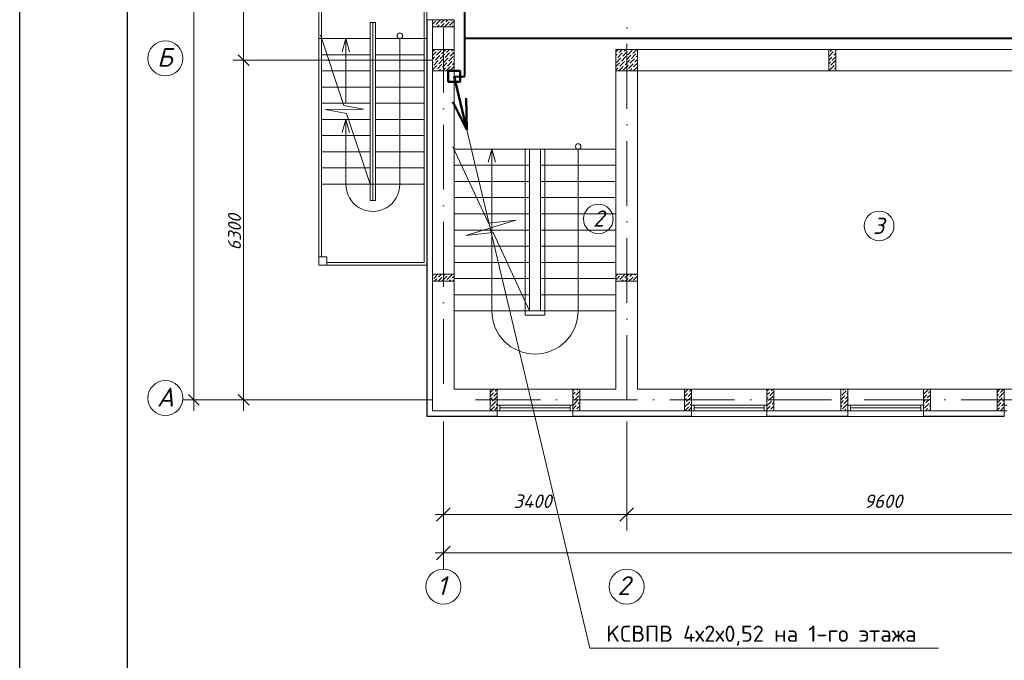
# Model space of a CAD drawing. Header units: millimetres. Extents: x 1114507 to 93926427, y 174473 to 817039.
# Tile 70 of 256: x 1740170 to 1758424, y 193996 to 205875. Entities that reach past the tile are written whole.
import ezdxf

# ---------------------------------------------------------------- set-up
doc = ezdxf.new("R2010")
doc.units = ezdxf.units.MM
doc.linetypes.add('ACAD_ISO10W100', pattern=[18, 12, -3, 0, -3])
for name, color, linetype, lineweight in [('expl', 234, 'Continuous', 13), ('PLAN', 250, 'Continuous', 25), ('размеры', 12, 'Continuous', 15)]:
    doc.layers.add(name, color=color, linetype=linetype, lineweight=lineweight)
for name, color, linetype in [('kcd_tx', 7, 'Continuous'), ('PDF19_Text', 7, 'Continuous'), ('RAZMERNAR', 152, 'Continuous')]:
    doc.layers.add(name, color=color, linetype=linetype)
doc.layers.add('PDF29_Geometry', color=7, linetype='Continuous', true_color=0x979797)
doc.styles.add('PDF ISOCPEUR', font='isocpeur.TTF')
doc.styles.get("Standard").update_dxf_attribs({"font": 'isocpeui.ttf'})
doc.linetypes.add('FENCELINE1', pattern='A,6.35,-2.54,[133,ltypeshp.shx,S=2.54,R=0,X=-2.54,Y=0],-2.54,25.4', length=36.83)

# ---------------------------------------------------------------- blocks, each defined once
blk = doc.blocks.new('blokqav2mak')
at = {"color": 1, "linetype": 'ACAD_ISO10W100', "lineweight": 0, "ltscale": 100}
for p, q in [((1545682, 782725), (1545682, 766825)), ((1549082, 782425), (1549082, 766825)), ((1572682, 766825), (1545682, 766825))]:
    blk.add_line(p, q, dxfattribs=at)
at = {"lineweight": 0, "ltscale": 100}
for p, q in [((1543375, 775525, 0), (1543375, 769325, 0)), ((1545325, 775475), (1545325, 773525)), ((1545375, 775525), (1545375, 769325)), ((1543425, 775375, 0), (1543425, 769475, 0)), ((1544325, 773825), (1544325, 770525)), ((1544325, 773825), (1544425, 773825)), ((1544375, 773825), (1544375, 770525)), ((1544425, 773825), (1544425, 770525)), ((1545482, 773875), (1545882, 773875)), ((1545482, 773795), (1545482, 766625)), ((1545882, 773795), (1545882, 767025)), ((1543375, 773525), (1544325, 773525)), ((1543838, 772285), (1543403, 773591)), ((1545375, 773525), (1544425, 773525)), ((1545325, 773525), (1545325, 769375)), ((1556632, 773325), (1548882, 773325)), ((1543425, 773225), (1544325, 773225)), ((1545325, 773225), (1544425, 773225)), ((1543425, 772925), (1544325, 772925)), ((1545325, 772925), (1544425, 772925)), ((1548882, 772925), (1548882, 767025)), ((1556632, 772925), (1549282, 772925)), ((1549282, 772925), (1549282, 767025)), ((1543425, 772625), (1544325, 772625)), ((1545325, 772625), (1544425, 772625)), ((1543425, 772325), (1544325, 772325)), ((1543497, 772207), (1544201, 772215)), ((1543887, 772138), (1543497, 772207)), ((1544201, 772215), (1543838, 772285)), ((1545325, 772325), (1544425, 772325)), ((1543425, 772025), (1544325, 772025)), ((1544325, 770825), (1543887, 772138)), ((1545325, 772025), (1544425, 772025)), ((1543425, 771725), (1544325, 771725)), ((1545325, 771725), (1544425, 771725)), ((1543425, 771425), (1544325, 771425)), ((1545325, 771425), (1544425, 771425)), ((1546522, 770104), (1545861, 771519)), ((1548882, 771475), (1545882, 771475)), ((1547282, 768475), (1547282, 771475)), ((1547482, 768475), (1547482, 771475)), ((1543425, 771125), (1544325, 771125)), ((1545325, 771125), (1544425, 771125)), ((1547282, 771175), (1545882, 771175)), ((1548882, 771175), (1547482, 771175)), ((1547282, 770875), (1545882, 770875)), ((1548882, 770875), (1547482, 770875)), ((1543425, 770825), (1544325, 770825)), ((1544325, 770825), (1544375, 770825)), ((1544425, 770825), (1544375, 770825)), ((1545325, 770825), (1544425, 770825)), ((1544425, 770525, 0), (1544325, 770525, 0)), ((1547282, 770575), (1545882, 770575)), ((1548882, 770575), (1547482, 770575)), ((1547282, 770275), (1545882, 770275)), ((1546096, 769875), (1547026, 770158)), ((1547026, 770158), (1546522, 770104)), ((1548882, 770275), (1547482, 770275)), ((1547282, 769975), (1545882, 769975)), ((1548882, 769975), (1547482, 769975)), ((1546603, 769930), (1546096, 769875)), ((1547282, 768475), (1546603, 769930)), ((1547282, 769675), (1545882, 769675)), ((1548882, 769675), (1547482, 769675)), ((1543375, 769325, 0), (1545375, 769325, 0)), ((1543525, 769375, 0), (1545325, 769375, 0)), ((1547282, 769375), (1545882, 769375)), ((1548882, 769375), (1547482, 769375)), ((1547282, 769075), (1545882, 769075)), ((1548882, 769075), (1547482, 769075)), ((1547282, 768775), (1545882, 768775)), ((1548882, 768775), (1547482, 768775)), ((1548882, 768475), (1545882, 768475)), ((1545882, 767025), (1546552, 767025)), ((1546682, 767025), (1546682, 766625)), ((1548082, 767025), (1546682, 767025)), ((1548082, 767025), (1548082, 766625)), ((1548212, 767025), (1548882, 767025)), ((1549282, 767025), (1550282, 767025)), ((1550282, 767025), (1550282, 766625)), ((1551682, 767025), (1550282, 767025)), ((1551682, 767025), (1553182, 767025)), ((1551682, 767025), (1551682, 766625)), ((1553182, 767025), (1553182, 766625)), ((1554582, 767025), (1553182, 767025)), ((1554582, 767025), (1556082, 767025)), ((1554582, 767025), (1554582, 766625)), ((1556082, 767025), (1556082, 766625)), ((1557482, 767025), (1556082, 767025)), ((1545482, 766625), (1546552, 766625)), ((1548082, 766518), (1546682, 766518)), ((1548212, 766625), (1550282, 766625)), ((1551682, 766518), (1550282, 766518)), ((1551682, 766625), (1553182, 766625)), ((1554582, 766518), (1553182, 766518)), ((1554582, 766625), (1556082, 766625))]:
    blk.add_line(p, q, dxfattribs=at)
at = {"color": 252, "lineweight": 0, "ltscale": 100}
for p, q in [((1545375, 773875), (1545375, 766518)), ((1545375, 773875), (1545482, 773875)), ((1545375, 766518), (1546682, 766518)), ((1546682, 766625), (1546682, 766518)), ((1548082, 766625), (1548082, 766518)), ((1548082, 766518), (1550282, 766518)), ((1550282, 766625), (1550282, 766518)), ((1551682, 766625), (1551682, 766518)), ((1551682, 766518), (1553182, 766518)), ((1553182, 766625), (1553182, 766518)), ((1554582, 766625), (1554582, 766518)), ((1554582, 766518), (1556082, 766518)), ((1556082, 766625), (1556082, 766518))]:
    blk.add_line(p, q, dxfattribs=at)
at = {"color": 32, "lineweight": 0, "ltscale": 100}
for p, q in [((1545382, 773875), (1545382, 766525)), ((1545382, 766525), (1546682, 766525)), ((1548082, 766525), (1550282, 766525)), ((1551682, 766525), (1553182, 766525)), ((1554582, 766525), (1556082, 766525))]:
    blk.add_line(p, q, dxfattribs=at)
at = {"linetype": 'Continuous', "lineweight": 0, "ltscale": 100}
for p, q in [((1545482, 773860, 0), (1545498, 773875, 0)), ((1545482, 773792, 0), (1545535, 773845, 0)), ((1545543, 773786, 0), (1545627, 773870, 0)), ((1545552, 773862, 0), (1545552, 773862, 0)), ((1545619, 773794, 0), (1545619, 773794, 0)), ((1545636, 773811, 0), (1545700, 773875, 0)), ((1545637, 773745, 0), (1545695, 773803, 0)), ((1545704, 773745, 0), (1545787, 773828, 0)), ((1545712, 773820, 0), (1545712, 773820, 0)), ((1545728, 773837, 0), (1545767, 773875, 0)), ((1545796, 773769, 0), (1545880, 773853, 0)), ((1545804, 773845, 0), (1545804, 773845, 0)), ((1545821, 773862, 0), (1545834, 773875, 0)), ((1545502, 773745, 0), (1545509, 773752, 0)), ((1545526, 773769, 0), (1545526, 773769, 0)), ((1545570, 773745, 0), (1545602, 773778, 0)), ((1545779, 773752, 0), (1545779, 773752, 0)), ((1545839, 773745, 0), (1545855, 773761, 0)), ((1545871, 773778, 0), (1545871, 773778, 0)), ((1545482, 773212), (1545546, 773276)), ((1545487, 773285), (1545528, 773325)), ((1545555, 773217), (1545639, 773302)), ((1545563, 773293), (1545563, 773293)), ((1545580, 773310), (1545595, 773325)), ((1545647, 773243), (1545730, 773325)), ((1545656, 773318), (1545656, 773318)), ((1545715, 773175), (1545799, 773260)), ((1545723, 773251), (1545723, 773251)), ((1545740, 773268), (1545797, 773325)), ((1545807, 773201), (1545882, 773275)), ((1545816, 773276), (1545816, 773276)), ((1545832, 773293), (1545864, 773325)), ((1548882, 773277), (1548930, 773325)), ((1548915, 773175), (1548999, 773260)), ((1548923, 773251), (1548923, 773251)), ((1548940, 773268), (1548997, 773325)), ((1549008, 773201), (1549092, 773285)), ((1549016, 773276), (1549016, 773276)), ((1549033, 773293), (1549065, 773325)), ((1549100, 773226), (1549184, 773310)), ((1549109, 773302), (1549109, 773302)), ((1549126, 773318), (1549132, 773325)), ((1549193, 773251), (1549267, 773325)), ((1549269, 773260), (1549269, 773260)), ((1552827, 773192, 0), (1552910, 773276, 0)), ((1552835, 773267, 0), (1552835, 773267, 0)), ((1552851, 773284, 0), (1552892, 773325, 0)), ((1552919, 773217, 0), (1552957, 773255, 0)), ((1552927, 773292, 0), (1552927, 773292, 0)), ((1552944, 773309, 0), (1552957, 773322, 0)), ((1545482, 773145), (1545521, 773184)), ((1545482, 773077), (1545496, 773091)), ((1545504, 773032), (1545588, 773116)), ((1545513, 773108), (1545513, 773108)), ((1545529, 773125), (1545614, 773209)), ((1545538, 773201), (1545538, 773201)), ((1545597, 773057), (1545681, 773142)), ((1545605, 773133), (1545605, 773133)), ((1545622, 773150), (1545706, 773234)), ((1545630, 773226), (1545630, 773226)), ((1545664, 772990), (1545748, 773074)), ((1545672, 773066), (1545672, 773066)), ((1545689, 773083), (1545773, 773167)), ((1545698, 773158), (1545698, 773158)), ((1545757, 773015), (1545841, 773100)), ((1545765, 773091), (1545765, 773091)), ((1545782, 773108), (1545866, 773192)), ((1545790, 773184), (1545790, 773184)), ((1545849, 773041), (1545882, 773073)), ((1545858, 773116), (1545858, 773116)), ((1545875, 773133), (1545882, 773141)), ((1548882, 773210), (1548907, 773234)), ((1548882, 773008), (1548949, 773074)), ((1548890, 773083), (1548974, 773167)), ((1548898, 773158), (1548898, 773158)), ((1548957, 773015), (1549041, 773100)), ((1548966, 773091), (1548966, 773091)), ((1548982, 773108), (1549067, 773192)), ((1548991, 773184), (1548991, 773184)), ((1549050, 773041), (1549134, 773125)), ((1549058, 773116), (1549058, 773116)), ((1549075, 773133), (1549159, 773217)), ((1549083, 773209), (1549083, 773209)), ((1549142, 773066), (1549227, 773150)), ((1549151, 773142), (1549151, 773142)), ((1549168, 773158), (1549252, 773243)), ((1549176, 773234), (1549176, 773234)), ((1549210, 772999), (1549282, 773071)), ((1549218, 773074), (1549218, 773074)), ((1549235, 773091), (1549282, 773138)), ((1549243, 773167), (1549243, 773167)), ((1549260, 773184), (1549282, 773206)), ((1552827, 773125, 0), (1552885, 773183, 0)), ((1552827, 773058, 0), (1552860, 773090, 0)), ((1552868, 773031, 0), (1552952, 773116, 0)), ((1552877, 773107, 0), (1552877, 773107, 0)), ((1552893, 773124, 0), (1552957, 773188, 0)), ((1552902, 773200, 0), (1552902, 773200, 0)), ((1545482, 772943), (1545563, 773024)), ((1545487, 773015), (1545487, 773015)), ((1545532, 772925), (1545538, 772931)), ((1545555, 772948), (1545555, 772948)), ((1545571, 772965), (1545656, 773049)), ((1545580, 773041), (1545580, 773041)), ((1545599, 772925), (1545630, 772956)), ((1545647, 772973), (1545647, 772973)), ((1545666, 772925), (1545723, 772982)), ((1545734, 772925), (1545816, 773007)), ((1545740, 772999), (1545740, 772999)), ((1545807, 772931), (1545807, 772931)), ((1545824, 772948), (1545882, 773006)), ((1545832, 773024), (1545832, 773024)), ((1545868, 772925), (1545882, 772939)), ((1548882, 772940), (1548923, 772982)), ((1548934, 772925), (1549016, 773007)), ((1548940, 772999), (1548940, 772999)), ((1549008, 772931), (1549008, 772931)), ((1549024, 772948), (1549109, 773032)), ((1549033, 773024), (1549033, 773024)), ((1549069, 772925), (1549083, 772940)), ((1549100, 772956), (1549100, 772956)), ((1549117, 772973), (1549201, 773057)), ((1549126, 773049), (1549126, 773049)), ((1549136, 772925), (1549176, 772965)), ((1549193, 772982), (1549193, 772982)), ((1549204, 772925), (1549269, 772990)), ((1549277, 772931), (1549282, 772936)), ((1552827, 772990, 0), (1552835, 772998, 0)), ((1552843, 772939, 0), (1552927, 773023, 0)), ((1552851, 773015, 0), (1552851, 773015, 0)), ((1552897, 772925, 0), (1552902, 772930, 0)), ((1552919, 772947, 0), (1552919, 772947, 0)), ((1552936, 772964, 0), (1552957, 772986, 0)), ((1552944, 773040, 0), (1552944, 773040, 0)), ((1545482, 769124, 0), (1545494, 769136, 0)), ((1545486, 769060, 0), (1545486, 769060, 0)), ((1545503, 769077, 0), (1545581, 769155, 0)), ((1545511, 769153, 0), (1545511, 769153, 0)), ((1545518, 769025, 0), (1545562, 769069, 0)), ((1545578, 769086, 0), (1545578, 769086, 0)), ((1545585, 769025, 0), (1545654, 769094, 0)), ((1545595, 769102, 0), (1545648, 769155, 0)), ((1545663, 769035, 0), (1545747, 769119, 0)), ((1545671, 769111, 0), (1545671, 769111, 0)), ((1545688, 769128, 0), (1545715, 769155, 0)), ((1545755, 769060, 0), (1545839, 769145, 0)), ((1545764, 769136, 0), (1545764, 769136, 0)), ((1545780, 769153, 0), (1545783, 769155, 0)), ((1545787, 769025, 0), (1545814, 769052, 0)), ((1545831, 769069, 0), (1545831, 769069, 0)), ((1545848, 769086, 0), (1545882, 769120, 0)), ((1545855, 769025, 0), (1545882, 769052, 0)), ((1548882, 769054, 0), (1548947, 769119, 0)), ((1548888, 769128, 0), (1548916, 769155, 0)), ((1548956, 769060, 0), (1549040, 769145, 0)), ((1548964, 769136, 0), (1548964, 769136, 0)), ((1548981, 769153, 0), (1548983, 769155, 0)), ((1548988, 769025, 0), (1549015, 769052, 0)), ((1549031, 769069, 0), (1549031, 769069, 0)), ((1549048, 769086, 0), (1549118, 769155, 0)), ((1549055, 769025, 0), (1549107, 769077, 0)), ((1549123, 769025, 0), (1549200, 769102, 0)), ((1549124, 769094, 0), (1549124, 769094, 0)), ((1549141, 769111, 0), (1549185, 769155, 0)), ((1549208, 769043, 0), (1549282, 769117, 0)), ((1549217, 769119, 0), (1549217, 769119, 0)), ((1549233, 769136, 0), (1549253, 769155, 0)), ((1545720, 769025, 0), (1545722, 769027, 0)), ((1545738, 769043, 0), (1545738, 769043, 0)), ((1548920, 769025, 0), (1548922, 769027, 0)), ((1548939, 769043, 0), (1548939, 769043, 0)), ((1549191, 769027, 0), (1549191, 769027, 0)), ((1549257, 769025, 0), (1549267, 769035, 0)), ((1546552, 766962, 0), (1546615, 767025, 0)), ((1546552, 766895, 0), (1546611, 766954, 0)), ((1546552, 766827, 0), (1546586, 766861, 0)), ((1546594, 766802, 0), (1546679, 766886, 0)), ((1546603, 766878, 0), (1546603, 766878, 0)), ((1546620, 766895, 0), (1546682, 766957, 0)), ((1546628, 766971, 0), (1546628, 766971, 0)), ((1546645, 766987, 0), (1546682, 767025, 0)), ((1548082, 766991, 0), (1548116, 767025, 0)), ((1548082, 766924, 0), (1548129, 766971, 0)), ((1548082, 766857, 0), (1548103, 766878, 0)), ((1548112, 766819, 0), (1548196, 766903, 0)), ((1548120, 766895, 0), (1548120, 766895, 0)), ((1548137, 766912, 0), (1548212, 766987, 0)), ((1548146, 766987, 0), (1548146, 766987, 0)), ((1548162, 767004, 0), (1548183, 767025, 0)), ((1550152, 766955, 0), (1550222, 767025, 0)), ((1550152, 766888, 0), (1550209, 766945, 0)), ((1550193, 766794, 0), (1550277, 766878, 0)), ((1550201, 766870, 0), (1550201, 766870, 0)), ((1550218, 766886, 0), (1550282, 766951, 0)), ((1550226, 766962, 0), (1550226, 766962, 0)), ((1550243, 766979, 0), (1550282, 767018, 0)), ((1551682, 766985, 0), (1551722, 767025, 0)), ((1551682, 766917, 0), (1551727, 766962, 0)), ((1551682, 766850, 0), (1551702, 766870, 0)), ((1551710, 766811, 0), (1551794, 766895, 0)), ((1551718, 766886, 0), (1551718, 766886, 0)), ((1551735, 766903, 0), (1551812, 766980, 0)), ((1551744, 766979, 0), (1551744, 766979, 0)), ((1551761, 766996, 0), (1551790, 767025, 0)), ((1551811, 766912, 0), (1551811, 766912, 0)), ((1553052, 766963, 0), (1553060, 766971, 0)), ((1553052, 766828, 0), (1553127, 766903, 0)), ((1553068, 766912, 0), (1553152, 766996, 0)), ((1553076, 766987, 0), (1553076, 766987, 0)), ((1553093, 767004, 0), (1553114, 767025, 0)), ((1553135, 766844, 0), (1553182, 766891, 0)), ((1553144, 766920, 0), (1553144, 766920, 0)), ((1553161, 766937, 0), (1553182, 766958, 0)), ((1553169, 767013, 0), (1553169, 767013, 0)), ((1554582, 766858, 0), (1554644, 766920, 0)), ((1554586, 766929, 0), (1554670, 767013, 0)), ((1554594, 767004, 0), (1554594, 767004, 0)), ((1554611, 767021, 0), (1554615, 767025, 0)), ((1554653, 766861, 0), (1554712, 766920, 0)), ((1554661, 766937, 0), (1554661, 766937, 0)), ((1554678, 766954, 0), (1554712, 766988, 0)), ((1555952, 766971, 0), (1556002, 767021, 0)), ((1555952, 766903, 0), (1555977, 766929, 0)), ((1555960, 766777, 0), (1556045, 766861, 0)), ((1555986, 766870, 0), (1556070, 766954, 0)), ((1555994, 766945, 0), (1555994, 766945, 0)), ((1556011, 766962, 0), (1556074, 767025, 0)), ((1556061, 766878, 0), (1556061, 766878, 0)), ((1556078, 766895, 0), (1556082, 766899, 0)), ((1546552, 766760, 0), (1546561, 766769, 0)), ((1546552, 766625, 0), (1546628, 766701, 0)), ((1546552, 766693, 0), (1546552, 766693, 0)), ((1546569, 766710, 0), (1546653, 766794, 0)), ((1546578, 766785, 0), (1546578, 766785, 0)), ((1546637, 766642, 0), (1546682, 766688, 0)), ((1546645, 766718, 0), (1546645, 766718, 0)), ((1546662, 766735, 0), (1546682, 766755, 0)), ((1546670, 766811, 0), (1546670, 766811, 0)), ((1548082, 766655, 0), (1548146, 766718, 0)), ((1548087, 766726, 0), (1548171, 766811, 0)), ((1548095, 766802, 0), (1548095, 766802, 0)), ((1548154, 766659, 0), (1548212, 766717, 0)), ((1548162, 766735, 0), (1548162, 766735, 0)), ((1548179, 766752, 0), (1548212, 766785, 0)), ((1548188, 766828, 0), (1548188, 766828, 0)), ((1548204, 766844, 0), (1548212, 766852, 0)), ((1550152, 766821, 0), (1550184, 766853, 0)), ((1550152, 766753, 0), (1550159, 766760, 0)), ((1550159, 766625, 0), (1550226, 766693, 0)), ((1550167, 766701, 0), (1550252, 766785, 0)), ((1550176, 766777, 0), (1550176, 766777, 0)), ((1550235, 766634, 0), (1550282, 766681, 0)), ((1550243, 766710, 0), (1550243, 766710, 0)), ((1550260, 766726, 0), (1550282, 766749, 0)), ((1550268, 766802, 0), (1550268, 766802, 0)), ((1551682, 766648, 0), (1551744, 766710, 0)), ((1551685, 766718, 0), (1551769, 766802, 0)), ((1551693, 766794, 0), (1551693, 766794, 0)), ((1551752, 766651, 0), (1551812, 766711, 0)), ((1551761, 766726, 0), (1551761, 766726, 0)), ((1551777, 766743, 0), (1551812, 766778, 0)), ((1551786, 766819, 0), (1551786, 766819, 0)), ((1551803, 766836, 0), (1551812, 766845, 0)), ((1553052, 766761, 0), (1553102, 766811, 0)), ((1553052, 766694, 0), (1553076, 766718, 0)), ((1553085, 766659, 0), (1553169, 766743, 0)), ((1553093, 766735, 0), (1553093, 766735, 0)), ((1553110, 766752, 0), (1553182, 766824, 0)), ((1553119, 766828, 0), (1553119, 766828, 0)), ((1553178, 766684, 0), (1553182, 766689, 0)), ((1554582, 766790, 0), (1554619, 766828, 0)), ((1554582, 766723, 0), (1554594, 766735, 0)), ((1554602, 766676, 0), (1554687, 766760, 0)), ((1554611, 766752, 0), (1554611, 766752, 0)), ((1554628, 766769, 0), (1554712, 766853, 0)), ((1554636, 766844, 0), (1554636, 766844, 0)), ((1554678, 766684, 0), (1554678, 766684, 0)), ((1554695, 766701, 0), (1554712, 766718, 0)), ((1554703, 766777, 0), (1554703, 766777, 0)), ((1555952, 766701, 0), (1556019, 766769, 0)), ((1555952, 766634, 0), (1555994, 766676, 0)), ((1555969, 766853, 0), (1555969, 766853, 0)), ((1556010, 766625, 0), (1556082, 766697, 0)), ((1556011, 766693, 0), (1556011, 766693, 0)), ((1556028, 766710, 0), (1556082, 766764, 0)), ((1556036, 766785, 0), (1556036, 766785, 0)), ((1556053, 766802, 0), (1556082, 766831, 0)), ((1546620, 766625, 0), (1546620, 766625, 0)), ((1548120, 766625, 0), (1548120, 766625, 0)), ((1548137, 766642, 0), (1548137, 766642, 0)), ((1548187, 766625, 0), (1548212, 766650, 0)), ((1551735, 766634, 0), (1551735, 766634, 0)), ((1551794, 766625, 0), (1551811, 766642, 0)), ((1553068, 766642, 0), (1553068, 766642, 0)), ((1553118, 766625, 0), (1553144, 766651, 0)), ((1553161, 766668, 0), (1553161, 766668, 0)), ((1554586, 766659, 0), (1554586, 766659, 0)), ((1554619, 766625, 0), (1554661, 766668, 0)), ((1554686, 766625, 0), (1554712, 766651, 0)), ((1556078, 766625, 0), (1556078, 766625, 0))]:
    blk.add_line(p, q, dxfattribs=at)
at = {"color": 0, "linetype": 'ByBlock', "lineweight": 0}
for p, q in [((1541880, 773225), (1542080, 773025)), ((1542080, 773025), (1541880, 773225)), ((1540955, 766925), (1541155, 766725)), ((1541880, 766925), (1542080, 766725)), ((1545807, 764826), (1545557, 764576)), ((1549207, 764826), (1548957, 764576)), ((1548957, 764576), (1549207, 764826)), ((1545807, 764112), (1545557, 763862))]:
    blk.add_line(p, q, dxfattribs=at)
at = {"color": 204, "linetype": 'FENCELINE1', "lineweight": 0, "ltscale": 20}
for p, q in [((1547202, 771475), (1547202, 768395)), ((1547562, 768395), (1547562, 771475)), ((1547202, 768395), (1547562, 768395))]:
    blk.add_line(p, q, dxfattribs=at)
at = {"color": 5, "lineweight": 0}
for p, q in [((1546682, 766725), (1546732, 766725)), ((1546682, 766625), (1546682, 766725)), ((1548032, 766725), (1546732, 766725)), ((1546732, 766725), (1546732, 766625)), ((1548032, 766675), (1546732, 766675)), ((1548082, 766725), (1548032, 766725)), ((1548032, 766725), (1548032, 766625)), ((1548082, 766625), (1548082, 766725)), ((1550282, 766725), (1550332, 766725)), ((1550282, 766625), (1550282, 766725)), ((1551632, 766725), (1550332, 766725)), ((1550332, 766725), (1550332, 766625)), ((1551632, 766675), (1550332, 766675)), ((1551682, 766725), (1551632, 766725)), ((1551632, 766725), (1551632, 766625)), ((1551682, 766625), (1551682, 766725)), ((1553182, 766725), (1553232, 766725)), ((1553182, 766625), (1553182, 766725)), ((1554532, 766725), (1553232, 766725)), ((1553232, 766725), (1553232, 766625)), ((1554532, 766675), (1553232, 766675)), ((1554582, 766725), (1554532, 766725)), ((1554532, 766725), (1554532, 766625)), ((1554582, 766625), (1554582, 766725)), ((1556082, 766725), (1556132, 766725)), ((1556082, 766625), (1556082, 766725)), ((1546732, 766625), (1546682, 766625)), ((1548032, 766625), (1546732, 766625)), ((1548032, 766625), (1548082, 766625)), ((1550332, 766625), (1550282, 766625)), ((1551632, 766625), (1550332, 766625)), ((1551632, 766625), (1551682, 766625)), ((1553232, 766625), (1553182, 766625)), ((1554532, 766625), (1553232, 766625)), ((1554532, 766625), (1554582, 766625)), ((1556132, 766625), (1556082, 766625))]:
    blk.add_line(p, q, dxfattribs=at)
at = {"layer": 'expl', "lineweight": 0}
for p, q in [((1543875, 773525), (1543808, 773282)), ((1543875, 773525), (1543808, 773282)), ((1543875, 772325), (1543875, 773525)), ((1543875, 773525), (1543942, 773282)), ((1543875, 773525), (1543875, 772325)), ((1543875, 773525), (1543942, 773282)), ((1544875, 773525), (1544875, 770825)), ((1543875, 772025), (1543808, 771782)), ((1543875, 770825), (1543875, 772025)), ((1543875, 772025), (1543942, 771782)), ((1546582, 771475), (1546515, 771232)), ((1546582, 771475), (1546649, 771232)), ((1546582, 771475), (1546582, 768475)), ((1548182, 771475), (1548182, 768475))]:
    blk.add_line(p, q, dxfattribs=at)
for centre, radius in [((1544875, 773577), 51.4), ((1548182, 771525), 50)]:
    blk.add_circle(centre, radius, dxfattribs=at)
for centre, radius, start, end in [((1544375, 770821, 0), 500, 179.5758, 0.4242), ((1547382, 768475), 800, 180, 0)]:
    blk.add_arc(centre, radius, start, end, dxfattribs=at)
at = {"layer": 'kcd_tx', "color": 152, "lineweight": 0, "ltscale": 100}
for p, q in [((1541055, 766625), (1541055, 782625)), ((1541980, 776325), (1541980, 772925)), ((1541980, 773325), (1541980, 766625)), ((1545482, 773125), (1541780, 773125)), ((1545482, 773125), (1541780, 773125)), ((1545482, 766825), (1540855, 766825)), ((1545482, 766825), (1541780, 766825))]:
    blk.add_line(p, q, dxfattribs=at)
at = {"layer": 'PLAN', "color": 158, "lineweight": 0}
for centre in [(1540530, 773158), (1540530, 766858), (1545682, 763363), (1549082, 763363)]:
    blk.add_circle(centre, 325, dxfattribs=at)
at = {"layer": 'RAZMERNAR', "lineweight": 0, "ltscale": 100}
for p, q in [((1545682, 766425), (1545682, 764401)), ((1545682, 766425), (1545682, 763687)), ((1549082, 766425), (1549082, 764401)), ((1549082, 766425), (1549082, 764401)), ((1549232, 764701), (1545532, 764701)), ((1558832, 764701), (1548932, 764701)), ((1572832, 763987), (1545532, 763987))]:
    blk.add_line(p, q, dxfattribs=at)
at = {"layer": 'размеры', "lineweight": 0, "ltscale": 5}
for p, q in [((1545482, 773745), (1545482, 773875)), ((1545482, 773875), (1545882, 773875)), ((1545882, 773875), (1545882, 773745)), ((1545882, 773745), (1545482, 773745)), ((1545882, 773325), (1545482, 773325)), ((1545482, 773325), (1545482, 772925)), ((1545882, 772925), (1545882, 773325)), ((1549282, 773325), (1548882, 773325)), ((1548882, 773325), (1548882, 772925)), ((1549282, 772925), (1549282, 773325)), ((1552957, 773325), (1552827, 773325)), ((1552827, 773325), (1552827, 772925)), ((1552957, 772925), (1552957, 773325)), ((1545482, 772925), (1545882, 772925)), ((1548882, 772925), (1549282, 772925)), ((1552827, 772925), (1552957, 772925)), ((1543525, 769475, 0), (1543375, 769475, 0)), ((1543375, 769475, 0), (1543375, 769325, 0)), ((1543525, 769325, 0), (1543525, 769475, 0)), ((1543375, 769325, 0), (1543525, 769325, 0)), ((1545482, 769025), (1545482, 769155)), ((1545482, 769155), (1545882, 769155)), ((1545882, 769155), (1545482, 769155)), ((1545482, 769155), (1545482, 769025)), ((1545882, 769155), (1545882, 769025)), ((1545882, 769025), (1545882, 769155)), ((1548882, 769025), (1548882, 769155)), ((1548882, 769155), (1549282, 769155)), ((1549282, 769155), (1548882, 769155)), ((1548882, 769155), (1548882, 769025)), ((1549282, 769155), (1549282, 769025)), ((1549282, 769025), (1549282, 769155)), ((1545882, 769025), (1545482, 769025)), ((1545482, 769025), (1545882, 769025)), ((1549282, 769025), (1548882, 769025)), ((1548882, 769025), (1549282, 769025)), ((1546682, 767025), (1546552, 767025)), ((1546552, 767025), (1546552, 766625)), ((1546682, 766625), (1546682, 767025)), ((1548212, 767025), (1548082, 767025)), ((1548082, 767025), (1548082, 766625)), ((1548212, 766625), (1548212, 767025)), ((1550282, 767025), (1550152, 767025)), ((1550152, 767025), (1550152, 766625)), ((1550282, 766625), (1550282, 767025)), ((1551812, 767025), (1551682, 767025)), ((1551682, 767025), (1551682, 766625)), ((1551812, 766625), (1551812, 767025)), ((1553182, 767025), (1553052, 767025)), ((1553052, 767025), (1553052, 766625)), ((1553182, 766625), (1553182, 767025)), ((1554712, 767025), (1554582, 767025)), ((1554582, 767025), (1554582, 766625)), ((1554712, 766625), (1554712, 767025)), ((1556082, 767025), (1555952, 767025)), ((1555952, 767025), (1555952, 766625)), ((1556082, 766625), (1556082, 767025)), ((1546552, 766625), (1546682, 766625)), ((1548082, 766625), (1548212, 766625)), ((1550152, 766625), (1550282, 766625)), ((1551682, 766625), (1551812, 766625)), ((1553052, 766625), (1553182, 766625)), ((1554582, 766625), (1554712, 766625)), ((1555952, 766625), (1556082, 766625))]:
    blk.add_line(p, q, dxfattribs=at)
at = {"layer": 'kcd_tx', "color": 152, "lineweight": 0}
blk.add_text('6300', height=240, rotation=90, dxfattribs=at).set_placement((1541930, 769599))
at = {"layer": 'PLAN', "lineweight": 0}
for s, p in [('Б', (1540374, 773001)), ('A', (1540373, 766701)), ('1', (1545564, 763205)), ('2', (1548908, 763205))]:
    blk.add_text(s, height=350, dxfattribs=at).set_placement(p)
at = {"layer": 'RAZMERNAR', "lineweight": 0}
for s, p in [('3400', (1546983, 764821)), ('9600', (1553483, 764821))]:
    blk.add_text(s, height=250, dxfattribs=at).set_placement(p)

msp = doc.modelspace()

# ---------------------------------------------------------------- linework, layer by layer
at = {"color": 5, "lineweight": 40, "ltscale": 100}
for p, q in [((1748424.9, 204824.4, 0), (1748424.9, 207725.3, 0)), ((1773824.3, 205525.3), (1748424.9, 205525.3, 0)), ((1748224.9, 204824.4, 0), (1748424.9, 204824.4, 0))]:
    msp.add_line(p, q, dxfattribs=at)
at = {"color": 5, "elevation": 0}
msp.add_lwpolyline([(1740170.2, 217471.9), (1793028.2, 217471.9), (1793028.2, 187771.9), (1740170.2, 187771.9)], close=True, dxfattribs=at)
at = {"color": 5, "lineweight": 30, "elevation": 0}
msp.add_lwpolyline([(1742170.2, 216971.9), (1792528.2, 216971.9), (1792528.2, 188271.9), (1742170.2, 188271.9)], close=True, dxfattribs=at)
at = {"layer": 'Defpoints', "color": 3, "linetype": 'ByBlock', "elevation": 0}
msp.add_lwpolyline([(1740170.2, 217471.9), (1782170.2, 217471.9), (1782170.2, 187771.9), (1740170.2, 187771.9)], close=True, dxfattribs=at)
at = {"layer": 'expl', "lineweight": 0}
for centre in [(1750897.8, 202180.2), (1756103.9, 202051)]:
    msp.add_circle(centre, 275.1, dxfattribs=at)
at = {"layer": 'PDF29_Geometry', "color": 7, "lineweight": 50}
for q in [(1748199, 204352.8, 0), (1748448.6, 204418.1, 0)]:
    msp.add_line((1748460.7, 203830.3, 0), q, dxfattribs=at)
at = {"layer": 'PDF29_Geometry', "color": 5, "lineweight": 50, "elevation": 0}
msp.add_lwpolyline([(1748114.8, 204724.9), (1748335, 204724.9), (1748335, 204924), (1748114.8, 204924)], close=True, dxfattribs=at)
at = {"layer": 'PDF29_Geometry', "color": 7, "lineweight": 18, "elevation": 0}
for points in [[(1750739.3, 194220.7), (1748224.9, 204824.4)], [(1757206.4, 194220.7), (1750739.3, 194220.7)]]:
    msp.add_lwpolyline(points, dxfattribs=at)
at = {"layer": 'PDF29_Geometry', "color": 7, "lineweight": 50, "elevation": 0}
msp.add_lwpolyline([(1748224.9, 204824.4), (1748460.7, 203830.3)], dxfattribs=at)

# ---------------------------------------------------------------- block references
at = {"color": 0}
msp.add_blockref('blokqav2mak', (202342.3, -567999.8), dxfattribs=at)

# ---------------------------------------------------------------- texts
at = {"lineweight": 0, "char_height": 300, "width": 349.19}
for s, insert, attachment_point in [('2', (1751004.6, 202338.4), 3), ('3', (1756200.3, 201902.4), 9)]:
    msp.add_mtext(s, dxfattribs=dict(at, insert=insert, attachment_point=attachment_point))
at = {"layer": 'PDF19_Text', "lineweight": 35, "insert": (1750855.2, 194269.2, 0), "char_height": 300.212, "width": 7999.463, "attachment_point": 7, "style": 'PDF ISOCPEUR'}
msp.add_mtext(' KCВПВ 4х2х0,52 на 1-го этажа', dxfattribs=at)

doc.saveas('drawing.dxf')
